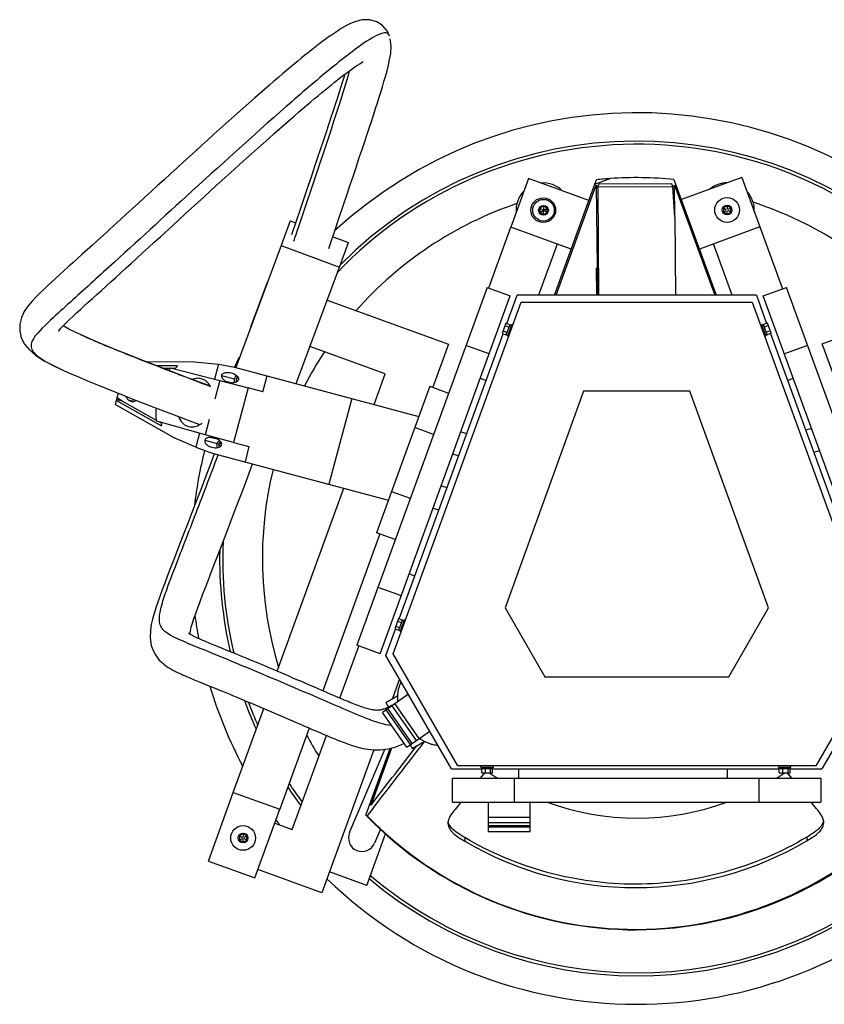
# Model space of a CAD drawing. Header units: millimetres. Extents: x 149 to 1146, y 497 to 1293.
# Tile 1 of 2: x 149 to 800, y 497 to 1293. Entities that reach past the tile are written whole.
import ezdxf

# ---------------------------------------------------------------- set-up
doc = ezdxf.new("R2010")
doc.units = ezdxf.units.MM
doc.header["$LTSCALE"] = 116.208197
doc.layers.get('0').update_dxf_attribs({"linetype": 'CONTINUOUS'})

msp = doc.modelspace()

# ---------------------------------------------------------------- linework, layer by layer
at = {"color": 7, "linetype": 'Continuous'}
for p, q in [((560.71, 1164.93), (546.38, 1125.45)), ((609.6, 1147.19), (560.72, 1164.93)), ((614.47, 1160.32), (626.91, 1164.87)), ((614.47, 1160.32), (615.76, 1163.88)), ((678.41, 1164.15), (712.61, 1070.45)), ((733.3, 1165.73), (684.37, 1147.86)), ((733.3, 1165.73), (747.91, 1125.71)), ((581.86, 1070.45), (614.47, 1160.32)), ((583.1, 1070.45), (615.39, 1159.43)), ((615.39, 1159.43), (616.5, 1070.45)), ((616.83, 1158), (615.39, 1159.43)), ((616.82, 1158.01), (617.72, 1160.47)), ((677.43, 1158.07), (616.83, 1158)), ((616.83, 1158.01), (617.31, 1070.45)), ((676.55, 1160.53), (617.72, 1160.47)), ((677.43, 1158.07), (676.55, 1160.53)), ((679.07, 1134.05), (677.42, 1158.07)), ((678.87, 1159.57), (677.43, 1158.07)), ((679.07, 1134.05), (678.87, 1159.57)), ((678.87, 1159.57), (711.4, 1070.45)), ((572.88, 1142.7), (569.89, 1140.97)), ((569.89, 1137.5), (575.89, 1140.97)), ((569.89, 1140.97), (569.89, 1137.5)), ((569.89, 1140.97), (572.89, 1139.24)), ((572.88, 1142.7), (572.89, 1139.24)), ((575.89, 1140.97), (572.88, 1142.7)), ((572.89, 1135.77), (572.89, 1139.24)), ((575.89, 1137.51), (572.89, 1139.24)), ((575.89, 1137.51), (575.89, 1140.97)), ((721.39, 1142.91), (718.4, 1141.18)), ((718.4, 1141.18), (718.4, 1137.71)), ((718.4, 1141.18), (720.69, 1139.85)), ((718.4, 1137.71), (720.69, 1139.04)), ((721.39, 1142.91), (721.4, 1140.26)), ((724.4, 1141.18), (721.39, 1142.91)), ((721.4, 1135.98), (721.4, 1138.64)), ((724.4, 1141.18), (722.1, 1139.86)), ((724.4, 1137.72), (722.1, 1139.04)), ((724.4, 1137.72), (724.4, 1141.18)), ((368, 1130.71), (360.61, 1110.71)), ((368, 1130.71), (372.48, 1129.05)), ((569.89, 1137.5), (572.89, 1135.77)), ((572.89, 1135.77), (575.89, 1137.51)), ((679.07, 1134.05), (679.58, 1070.45)), ((718.4, 1137.71), (721.4, 1135.98)), ((721.4, 1135.98), (724.4, 1137.72)), ((372.67, 1129.62), (369.21, 1119.38)), ((528.58, 1076.39), (546.39, 1125.45)), ((595.27, 1107.71), (546.39, 1125.45)), ((747.91, 1125.71), (698.97, 1107.85)), ((747.91, 1125.71), (766.16, 1075.71)), ((372.76, 1119.61), (373.37, 1121.42)), ((402.48, 1117.88), (415.23, 1113.14)), ((360.61, 1110.71), (323.94, 1012.21)), ((360.61, 1110.71), (407.84, 1093.13)), ((399.25, 1108.33), (400.66, 1112.49)), ((407.84, 1093.13), (415.23, 1113.14)), ((583.99, 1111.8), (568.98, 1070.45)), ((725.49, 1070.45), (710.33, 1111.99)), ((372.85, 999.12), (407.84, 1093.13)), ((616.2, 1070.45), (615.86, 1092.81)), ((616.14, 1070.45), (615.86, 1092.81)), ((616.14, 1070.45), (615.86, 1092.81)), ((349.42, 1080.91), (335.98, 1044.8)), ((527.23, 1076.88), (421.89, 787.45)), ((527.23, 1076.88), (546.02, 1070.04)), ((750.57, 1070.04), (769.36, 1076.88)), ((874.7, 787.46), (769.36, 1076.88)), ((440.68, 780.61), (546.02, 1070.04)), ((543.19, 1047.63), (551.49, 1070.45)), ((745.1, 1070.45), (551.49, 1070.45)), ((745.1, 1070.45), (753.35, 1047.79)), ((855.91, 780.61), (750.57, 1070.04)), ((798.35, 1031.28), (896.67, 1067.18)), ((397.94, 1066.55), (496.13, 1030.92)), ((451.38, 780.43), (554.96, 1065)), ((554.96, 1065), (741.76, 1065)), ((741.76, 1065), (845.33, 780.43)), ((184.89, 1045.49), (184.37, 1045.8)), ((542.55, 1047.86), (539.53, 1039.57)), ((541.8, 1045.79), (545.08, 1044.59)), ((542.55, 1047.86), (545.84, 1046.67)), ((542.82, 1038.38), (545.84, 1046.67)), ((547.26, 1046.78), (543.84, 1037.38)), ((545.83, 1046.62), (545.82, 1046.62)), ((548.2, 1046.43), (547.26, 1046.78)), ((748.44, 1046.63), (749.38, 1046.97)), ((752.8, 1037.58), (749.38, 1046.97)), ((750.82, 1046.83), (749.6, 1046.39)), ((754.09, 1048.06), (750.81, 1046.87)), ((753.82, 1038.58), (750.81, 1046.87)), ((754.85, 1045.99), (751.56, 1044.79)), ((757.11, 1039.77), (754.09, 1048.06)), ((204.96, 1035.76), (198.51, 1038.65)), ((198.51, 1038.65), (198.89, 1038.48)), ((456.26, 808.8), (540.17, 1039.34)), ((539.53, 1039.57), (542.82, 1038.38)), ((540.29, 1041.65), (543.58, 1040.45)), ((542.83, 1038.41), (544.06, 1037.97)), ((544.78, 1037.04), (543.84, 1037.38)), ((751.86, 1037.24), (752.8, 1037.58)), ((756.36, 1041.85), (753.07, 1040.65)), ((753.8, 1038.62), (753.81, 1038.62)), ((757.11, 1039.77), (753.82, 1038.58)), ((756.36, 1039.5), (840.27, 808.96)), ((444.88, 1006.97), (383.98, 1029.07)), ((496.13, 1030.92), (483.47, 996.05)), ((528.92, 1023.06), (510.13, 1029.9)), ((786.46, 1029.9), (767.67, 1023.06)), ((811.44, 995.41), (798.35, 1031.28)), ((250.77, 1017.07), (290.77, 1016.73)), ((276.98, 1013.4), (259.8, 1013.55)), ((264.72, 1011.65), (271.25, 1011.59)), ((271.33, 1011.7), (311.05, 1001.55)), ((271.77, 1011.59), (275.43, 1011.56)), ((290.77, 1016.73), (310.06, 1014.81)), ((310.06, 1014.81), (306.87, 1002.6)), ((310.06, 1014.81), (323.06, 1012.45)), ((323.06, 1012.45), (472.12, 972.55)), ((183.18, 1010.48), (185.26, 1009.52)), ((298.49, 998.75), (283.62, 1004.39)), ((312.54, 1005.73), (323.05, 1002.91)), ((325.21, 1003.53), (324.94, 1003.6)), ((326.02, 1003.62), (325.75, 1003.69)), ((345.89, 992.39), (349.48, 1005.38)), ((435.91, 982.25), (444.88, 1006.97)), ((521.76, 1003.37), (526.45, 1001.66)), ((770.14, 1001.66), (774.83, 1003.37)), ((294.98, 1000.05), (295.69, 999.78)), ((295.05, 1000.03), (295.75, 999.76)), ((295.69, 999.78), (297.77, 998.99)), ((296.17, 1002.99), (296.09, 1003.02)), ((296.17, 1002.99), (296.09, 1003.02)), ((303.49, 996.86), (298.49, 998.75)), ((301.27, 997.67), (303.46, 996.84)), ((311.05, 1001.55), (307.05, 986.57)), ((311.05, 1001.55), (334.1, 995.52)), ((315.99, 1001.04), (320.7, 999.78)), ((334.1, 995.52), (322.3, 951.42)), ((324.52, 1002.63), (324.25, 1002.71)), ((324.59, 1002.2), (324.32, 1002.27)), ((324.68, 1001.52), (324.4, 1001.59)), ((324.8, 1002.98), (324.53, 1003.05)), ((325.33, 1001.03), (325.05, 1001.11)), ((325.3, 1000.93), (325.26, 1000.94)), ((345.89, 992.39), (334.1, 995.52)), ((481, 996.94), (437.85, 878.4)), ((481, 996.94), (496.13, 991.44)), ((229.01, 991.25), (226.55, 982.09)), ((232.18, 984.99), (227.99, 987.47)), ((605.37, 993), (541.9, 817.64)), ((691.34, 993), (605.37, 993)), ((754.81, 817.64), (691.34, 993)), ((274.31, 955.16), (226.55, 982.09)), ((227.47, 985.52), (264.01, 964.92)), ((232.18, 984.99), (227.66, 986.2)), ((259.96, 969.33), (232.18, 984.99)), ((237.32, 985.79), (240.4, 984.37)), ((241.5, 984.67), (237.32, 985.79)), ((417.83, 987.09), (399.24, 917.63)), ((274.21, 973.73), (288.24, 968.41)), ((299.32, 957.7), (260.06, 968.63)), ((263.59, 967.28), (262.3, 968.01)), ((285.84, 964.38), (285.77, 964.4)), ((288.24, 968.41), (294.96, 965.88)), ((302.64, 970.1), (299.32, 957.7)), ((483.96, 958.01), (468.83, 963.51)), ((294.72, 959), (291.6, 947.56)), ((322.3, 951.42), (299.32, 957.7)), ((304.32, 955.55), (309.04, 954.28)), ((505.98, 960.01), (510.82, 958.72)), ((789.61, 962.76), (784.77, 961.47)), ((291.6, 947.56), (274.31, 955.16)), ((291.6, 947.56), (304.9, 942.88)), ((298.99, 953.21), (309.04, 950.52)), ((310.46, 950.03), (310.19, 950.1)), ((310.53, 949.59), (310.26, 949.66)), ((310.61, 948.91), (310.34, 948.98)), ((310.74, 950.37), (310.47, 950.44)), ((311.15, 950.92), (310.88, 950.99)), ((311.26, 948.42), (310.99, 948.5)), ((311.47, 948.26), (311.2, 948.33)), ((311.96, 951.01), (311.68, 951.09)), ((312.22, 951.05), (311.95, 951.12)), ((322.3, 951.42), (334.7, 948.08)), ((334.7, 948.08), (331.5, 935.76)), ((304.9, 942.88), (447.44, 904.73)), ((504.22, 940.57), (499.37, 941.87)), ((796.23, 944.6), (791.38, 943.3)), ((490.1, 916.4), (494.95, 915.1)), ((357.59, 766.41), (411.29, 914.4)), ((450.02, 911.83), (465.15, 906.32)), ((483.49, 898.23), (488.34, 896.93)), ((440.44, 877.46), (394.41, 750.61)), ((452.98, 872.89), (437.85, 878.4)), ((468.86, 843.43), (464.17, 845.14)), ((438.99, 834.44), (457.78, 827.6)), ((541.9, 817.64), (574.03, 762)), ((722.69, 762), (754.81, 817.64)), ((455.62, 809.04), (452.61, 800.75)), ((454.87, 806.96), (458.16, 805.77)), ((455.62, 809.04), (458.91, 807.84)), ((455.9, 799.55), (458.91, 807.84)), ((460.34, 807.95), (456.92, 798.55)), ((458.9, 807.79), (458.9, 807.79)), ((461.28, 807.61), (460.34, 807.95)), ((445.51, 779.28), (453.24, 800.51)), ((452.61, 800.75), (455.9, 799.55)), ((453.36, 802.82), (456.65, 801.62)), ((455.91, 799.58), (457.13, 799.14)), ((457.86, 798.21), (456.92, 798.55)), ((408.21, 744.69), (423.52, 786.86)), ((440.68, 780.61), (421.89, 787.45)), ((503.59, 690), (451.38, 780.43)), ((845.33, 780.43), (793.13, 690)), ((498.53, 687.45), (445.51, 779.28)), ((851.08, 779.28), (798.06, 687.46)), ((456.45, 760.35), (450.66, 744.41)), ((574.03, 762), (722.69, 762)), ((463.61, 747.94), (442.6, 733.23)), ((445.27, 741.3), (455.08, 746.96)), ((445.27, 741.3), (447.49, 737.45)), ((322.05, 668.47), (346.66, 736.28)), ((462.33, 705.05), (442.6, 733.23)), ((445.74, 736.65), (445.09, 736.37)), ((465.4, 707.2), (445.66, 735.38)), ((446.41, 736.94), (445.74, 736.65)), ((466.69, 708.1), (446.96, 736.28)), ((450.2, 738.55), (469.93, 710.37)), ((472.36, 712.07), (452.63, 740.25)), ((383.47, 720.48), (359.65, 654.82)), ((462.33, 705.05), (480.87, 718.04)), ((369.68, 638.52), (397.28, 714.57)), ((466.77, 704.06), (476.48, 709.66)), ((435.61, 702.91), (393.64, 587.27)), ((416, 635.96), (444.5, 703.27)), ((429.31, 650.08), (448.9, 704.07)), ((450, 704.35), (433.18, 657.98)), ((433.63, 658.57), (450.27, 704.42)), ((465.23, 706.73), (466.77, 704.06)), ((468.04, 703.08), (470.42, 706.16)), ((498.53, 687.45), (522.95, 687.45)), ((793.13, 690), (503.59, 690)), ((522.33, 689), (522.33, 690)), ((522.33, 689), (532.33, 689)), ((522.95, 687.7), (522.95, 689)), ((522.95, 687.7), (531.7, 687.7)), ((522.95, 684.2), (522.95, 687.7)), ((525.61, 687.7), (525.61, 684.2)), ((529.99, 684.2), (529.99, 687.7)), ((531.7, 687.7), (531.7, 689)), ((531.7, 684.2), (531.7, 687.7)), ((531.7, 687.45), (763.59, 687.46)), ((532.33, 689), (532.33, 690)), ((552.77, 687.45), (552.77, 679.95)), ((721.83, 679.96), (721.83, 687.46)), ((762.97, 689), (762.97, 690)), ((762.97, 689), (772.97, 689)), ((763.59, 687.7), (772.35, 687.7)), ((763.59, 684.2), (763.59, 687.7)), ((763.6, 687.7), (763.6, 689)), ((766.26, 687.7), (766.26, 684.2)), ((770.64, 684.2), (770.64, 687.7)), ((772.35, 687.7), (772.35, 689)), ((772.35, 684.2), (772.35, 687.7)), ((772.35, 687.46), (798.06, 687.46)), ((772.97, 689), (772.97, 690)), ((499.27, 679.95), (797.27, 679.96)), ((499.27, 660.55), (499.27, 679.95)), ((525.18, 684.2), (521.75, 679.95)), ((522.95, 684.2), (531.7, 684.2)), ((549.27, 679.95), (549.27, 660.55)), ((747.27, 660.56), (747.27, 679.96)), ((763.59, 684.2), (772.35, 684.2)), ((770.35, 683.97), (770.16, 684.2)), ((773.62, 679.96), (770.17, 684.2)), ((773.61, 679.95), (770.35, 683.97)), ((797.27, 679.96), (797.27, 660.56)), ((301.92, 613), (322.05, 668.46)), ((322.05, 668.46), (359.65, 654.82)), ((339.52, 599.36), (359.64, 654.82)), ((435.11, 655.76), (430.37, 649.65)), ((499.27, 660.55), (797.27, 660.56)), ((506.06, 660.55), (501.34, 654.7)), ((506.07, 660.55), (501.34, 654.7)), ((528.07, 660.55), (528.07, 636.89)), ((562.17, 636.89), (562.17, 660.55)), ((793.75, 655.18), (789.39, 660.56)), ((793.75, 655.18), (789.39, 660.55)), ((430.21, 649.81), (430.04, 649.33)), ((430.21, 649.81), (430.37, 649.65)), ((562.17, 648.24), (528.07, 648.24)), ((355.59, 643.63), (369.68, 638.52)), ((441.02, 638.63), (436.26, 627.39)), ((562.17, 643.88), (528.07, 643.88)), ((562.17, 641.48), (528.07, 641.48)), ((562.17, 640.43), (528.07, 640.43)), ((329.97, 635.12), (326.97, 633.39)), ((326.97, 633.39), (329.36, 632.01)), ((326.97, 633.39), (326.97, 629.92)), ((326.97, 629.92), (329.37, 631.31)), ((326.97, 629.92), (329.97, 628.19)), ((332.97, 633.39), (329.97, 635.12)), ((329.97, 635.12), (329.97, 632.36)), ((329.97, 628.19), (329.97, 630.96)), ((329.97, 628.19), (332.97, 629.93)), ((332.97, 633.39), (330.57, 632.01)), ((332.97, 629.93), (330.58, 631.31)), ((332.97, 629.93), (332.97, 633.39)), ((429.96, 593.24), (445.09, 634.96)), ((509.29, 631.89), (509.29, 628.98)), ((528.07, 636.89), (562.17, 636.89)), ((562.17, 636.61), (528.07, 636.61)), ((785.78, 632.28), (785.78, 629.37)), ((301.92, 613), (339.52, 599.36)), ((393.64, 587.27), (341.94, 606.03)), ((429.96, 593.24), (399.78, 604.19))]:
    msp.add_line(p, q, dxfattribs=at)
for points in [[(448.42, 1280.08), (446.45, 1284.3), (442.81, 1288.65), (438.04, 1291.75), (432.28, 1293.35), (426.25, 1293.25), (421.07, 1291.97), (416.86, 1290.26), (412.97, 1288.27), (409.24, 1286.1), (406.16, 1284.15), (403.79, 1282.57), (401.44, 1280.96), (398.85, 1279.12), (396.32, 1277.28), (393.73, 1275.36), (391.05, 1273.33), (388.35, 1271.24), (385.58, 1269.07), (382.75, 1266.83), (379.92, 1264.54), (377.03, 1262.2), (374.15, 1259.84), (371.28, 1257.46), (368.3, 1254.98), (365.16, 1252.33), (361.9, 1249.57), (358.49, 1246.66), (354.92, 1243.6), (351.2, 1240.38), (347.3, 1237), (343.25, 1233.46), (339.04, 1229.77), (334.66, 1225.9), (330.11, 1221.88), (325.44, 1217.73), (320.67, 1213.46), (315.84, 1209.14), (310.99, 1204.79), (306.1, 1200.38), (301.23, 1195.98), (296.39, 1191.6), (291.47, 1187.14), (286.47, 1182.6), (281.46, 1178.04), (276.36, 1173.4), (271.2, 1168.69), (266.03, 1163.97), (260.83, 1159.22), (255.63, 1154.47), (250.48, 1149.76), (245.37, 1145.09), (240.33, 1140.48), (235.39, 1135.96), (230.53, 1131.52), (225.79, 1127.19), (221.17, 1122.98), (216.67, 1118.87), (212.29, 1114.88), (208.04, 1111.02), (203.9, 1107.26), (199.9, 1103.63), (196.02, 1100.12), (192.24, 1096.69), (188.58, 1093.39), (185.05, 1090.2), (181.6, 1087.07), (178.27, 1084.05), (175.06, 1081.13), (171.88, 1078.21), (168.94, 1075.47), (166.09, 1072.76), (162.86, 1069.58), (159.23, 1065.75), (155.78, 1061.62), (152.91, 1057.36), (150.67, 1052.65), (149.31, 1047.18), (149.27, 1041.52), (150.59, 1036.12)], [(400.66, 1112.49), (404.36, 1123.43), (407.75, 1133.49), (410.87, 1142.76), (413.82, 1151.53), (416.57, 1159.72), (419.12, 1167.34), (421.58, 1174.7), (423.95, 1181.78), (426.17, 1188.46), (428.3, 1194.84), (430.3, 1200.89), (432.18, 1206.56), (433.95, 1211.94), (435.58, 1216.94), (437.11, 1221.63), (438.59, 1226.24), (439.98, 1230.6), (441.29, 1234.79), (442.63, 1239.14), (443.89, 1243.34), (445.08, 1247.46), (446.34, 1252.02), (447.49, 1256.6), (448.46, 1261.05), (449.31, 1266.1), (449.68, 1271.91), (449, 1277.95)], [(263.03, 1117.87), (273, 1126.99), (278.06, 1131.62), (283.15, 1136.27), (288.25, 1140.93), (293.34, 1145.57), (298.37, 1150.16), (303.38, 1154.72), (308.3, 1159.2), (313.12, 1163.58), (317.93, 1167.94), (322.7, 1172.26), (327.4, 1176.5), (332.13, 1180.76), (336.86, 1185.01), (341.56, 1189.22), (346.18, 1193.35), (350.71, 1197.38), (355.12, 1201.28), (359.39, 1205.05), (363.48, 1208.64), (367.41, 1212.08), (371.18, 1215.36), (374.8, 1218.49), (378.25, 1221.45), (381.56, 1224.28), (384.7, 1226.95), (387.71, 1229.49), (390.61, 1231.91), (393.36, 1234.2), (396.01, 1236.38), (398.67, 1238.55), (401.35, 1240.72), (403.99, 1242.83), (406.57, 1244.87), (409.06, 1246.8), (411.46, 1248.64), (413.81, 1250.41), (416.06, 1252.07), (418.22, 1253.63), (420.36, 1255.14), (422.35, 1256.5), (424.28, 1257.76), (426.35, 1259.05), (426.98, 1259.43)], [(412.25, 1249.24), (411.42, 1246.51), (410.17, 1242.47), (408.83, 1238.26), (407.43, 1233.87), (406, 1229.44), (404.46, 1224.71), (402.78, 1219.6), (401, 1214.19), (399.08, 1208.42), (397.05, 1202.28), (394.9, 1195.83), (392.62, 1189), (390.25, 1181.91), (387.79, 1174.57), (385.16, 1166.72), (382.35, 1158.35), (379.39, 1149.54), (376.17, 1139.98), (372.67, 1129.62)], [(180.91, 1042.31), (180.73, 1041.68), (180.74, 1041.57), (181.35, 1042.39), (182.53, 1043.8), (184.38, 1045.81), (186.88, 1048.34), (189.64, 1051), (192.43, 1053.62), (195.3, 1056.27), (198.32, 1059.03), (201.5, 1061.92), (204.78, 1064.89), (208.2, 1067.98), (211.73, 1071.18), (215.37, 1074.46), (219.13, 1077.87), (223, 1081.38), (226.98, 1085), (231.09, 1088.73), (235.32, 1092.58), (239.65, 1096.53), (244.11, 1100.59), (248.69, 1104.77), (253.36, 1109.04), (258.15, 1113.41), (263.03, 1117.87)], [(198.89, 1038.48), (194.24, 1040.65), (189.1, 1043.2), (184.89, 1045.49)], [(150.59, 1036.12), (153.18, 1031.08), (156.86, 1026.59), (162.04, 1022.18), (169.18, 1017.61), (177.35, 1013.28), (183.18, 1010.48)], [(283.62, 1004.39), (270.12, 1009.56), (258.15, 1014.19), (247.47, 1018.36), (237.54, 1022.29), (228.36, 1025.97), (220, 1029.39), (212.19, 1032.65), (204.96, 1035.76)], [(185.26, 1009.52), (189.69, 1007.52), (196.72, 1004.46), (204.23, 1001.29), (212.33, 997.95), (220.7, 994.56), (229.76, 990.95), (239.51, 987.11), (249.87, 983.08), (261.36, 978.65), (274.21, 973.73)], [(306.56, 942.26), (303.79, 934.83), (299.78, 924.18), (295.94, 914.04), (292.3, 904.47), (288.84, 895.45), (285.53, 886.85), (282.41, 878.76), (279.45, 871.14), (273.87, 856.75)], [(287.28, 798.93), (288.04, 802), (289.01, 805.35), (290.19, 809.02), (291.6, 813.11), (293.25, 817.73), (295.11, 822.76), (297.18, 828.25), (299.45, 834.17), (301.88, 840.47), (304.48, 847.18), (307.2, 854.19), (310.03, 861.48), (313.04, 869.26), (316.24, 877.54), (319.58, 886.24), (323.13, 895.52), (326.88, 905.36), (330.79, 915.72), (334.9, 926.68), (337.67, 934.11)], [(273.87, 856.75), (271.3, 850.11), (268.86, 843.77), (266.58, 837.81), (264.5, 832.26), (262.58, 827), (260.88, 822.21), (259.37, 817.73), (257.94, 813.16), (256.69, 808.63), (255.69, 804.16), (254.97, 799.33), (254.81, 793.41), (255.72, 787.34), (257.38, 782.67), (259.04, 779.63), (260.62, 777.36), (262.19, 775.51), (263.66, 774.02), (264.92, 772.87), (266.13, 771.88), (267.3, 771), (268.38, 770.25), (269.41, 769.57), (270.42, 768.94), (271.39, 768.37), (272.33, 767.83), (273.25, 767.33), (274.14, 766.86), (275.04, 766.4), (275.94, 765.96), (276.84, 765.52), (277.75, 765.09), (278.67, 764.66), (279.61, 764.23), (280.57, 763.8), (281.55, 763.37), (282.55, 762.93), (283.58, 762.49), (284.64, 762.04), (285.72, 761.58), (286.85, 761.11), (288.01, 760.62), (289.21, 760.13), (290.45, 759.61), (291.74, 759.08), (293.09, 758.53), (294.5, 757.96), (295.96, 757.36), (299.12, 756.07)], [(290.09, 794.65), (289.48, 794.96), (288.91, 795.25), (288.38, 795.53), (287.88, 795.8), (287.41, 796.07), (287, 796.31), (286.62, 796.55), (286.29, 796.77), (286.03, 796.95), (285.83, 797.11)], [(286.85, 796.41), (286.86, 796.53), (287.28, 798.93)], [(312, 785.38), (307.21, 787.33), (305.77, 787.92), (304.4, 788.48), (303.09, 789.02), (301.85, 789.53), (300.66, 790.02), (299.53, 790.49), (298.44, 790.94), (297.41, 791.38), (296.43, 791.8), (295.49, 792.2), (294.59, 792.59), (293.74, 792.96), (292.93, 793.33), (292.16, 793.68), (291.43, 794.01), (290.74, 794.34), (290.09, 794.65)], [(440.83, 735.07), (440.19, 734.97), (439.49, 734.89), (438.74, 734.85), (437.94, 734.84), (437.03, 734.88), (436.04, 734.97), (435.03, 735.12), (434.03, 735.29), (433.03, 735.51), (432.01, 735.75), (430.98, 736.02), (429.93, 736.32), (428.86, 736.65), (427.77, 736.99), (426.67, 737.36), (425.52, 737.76), (424.33, 738.19), (423.1, 738.64), (421.83, 739.12), (420.52, 739.63), (419.17, 740.16), (417.78, 740.71), (416.35, 741.29), (414.88, 741.9), (413.36, 742.52), (411.79, 743.18), (410.17, 743.86), (408.5, 744.57), (406.76, 745.31), (404.96, 746.08), (403.09, 746.88), (401.15, 747.71), (399.13, 748.58), (397.03, 749.48), (394.84, 750.43), (392.55, 751.42), (390.16, 752.45), (387.66, 753.53), (385.06, 754.65), (382.33, 755.82), (379.49, 757.04), (376.52, 758.32), (373.45, 759.64), (370.3, 760.98), (367.09, 762.36), (363.84, 763.75), (360.64, 765.11), (357.49, 766.45), (354.31, 767.8), (351.13, 769.15), (347.99, 770.47), (344.84, 771.8), (341.66, 773.13), (338.53, 774.44), (335.48, 775.71), (332.54, 776.94), (329.71, 778.11), (327.02, 779.22), (324.48, 780.27), (322.07, 781.26), (319.81, 782.19), (317.68, 783.06), (315.67, 783.88), (313.78, 784.65), (312, 785.38)], [(299.12, 756.07), (302.61, 754.65), (304.51, 753.87), (306.53, 753.05), (308.67, 752.17), (310.94, 751.24), (313.34, 750.25), (315.89, 749.2), (318.58, 748.09), (321.39, 746.92), (324.33, 745.7), (327.35, 744.43), (330.42, 743.14), (333.53, 741.84), (336.67, 740.52), (339.78, 739.2), (342.85, 737.9), (345.97, 736.58), (349.14, 735.23), (352.29, 733.88), (355.44, 732.54), (358.59, 731.19), (361.68, 729.87), (364.67, 728.58), (367.54, 727.35), (370.31, 726.16), (372.96, 725.02), (375.49, 723.92), (377.93, 722.87), (380.26, 721.87), (382.5, 720.9), (384.65, 719.98), (386.71, 719.09), (388.7, 718.23), (390.62, 717.4), (392.48, 716.61), (394.28, 715.84), (396.03, 715.1), (397.73, 714.38), (399.38, 713.68), (401, 713.01), (402.59, 712.35), (404.14, 711.71), (405.67, 711.09), (407.17, 710.49), (408.66, 709.9), (410.14, 709.33), (411.6, 708.78), (413.06, 708.24), (414.5, 707.72), (415.95, 707.21), (417.39, 706.72), (418.83, 706.26), (420.33, 705.79), (421.88, 705.34), (423.49, 704.9), (425.19, 704.48), (426.98, 704.08), (428.87, 703.71), (430.94, 703.37), (433.33, 703.08), (435.9, 702.89), (438.39, 702.84), (440.76, 702.9), (443.08, 703.09), (445.21, 703.36), (447.12, 703.69), (448.86, 704.06), (450.5, 704.47), (452.05, 704.92), (453.49, 705.38), (454.88, 705.86), (456.22, 706.36), (457.49, 706.87), (458.72, 707.39)], [(442.01, 735.33), (441.42, 735.19), (440.83, 735.07)], [(443.82, 735.89), (443.21, 735.68), (442.62, 735.5), (442.01, 735.33)], [(445.09, 736.37), (444.45, 736.12), (443.82, 735.89)], [(447.77, 737.59), (447.08, 737.25), (446.41, 736.94)], [(449.19, 738.32), (448.47, 737.94), (447.77, 737.59)], [(450.7, 739.13), (449.94, 738.71), (449.19, 738.32)], [(458.72, 707.39), (459.91, 707.93), (460.21, 708.07)], [(525.18, 684.2), (524.37, 683.2), (521.75, 679.95)]]:
    msp.add_lwpolyline(points, dxfattribs=at)
for centre, radius in [((572.68, 1139.3), 10), ((572.89, 1139.24), 8.75), ((721.38, 1139.44), 10), ((572.89, 1139.24), 3.93), ((721.4, 1139.45), 3.93), ((329.94, 631.64), 10), ((329.97, 631.66), 3.93)]:
    msp.add_circle(centre, radius, dxfattribs=at)
for centre, radius, start, end in [((648.53, 857.61), 360.49, 48.64599, 132.71278), ((648.51, 857.61), 337.53, 45.45598, 135.33672), ((648.51, 857.61), 335.03, 44.58584, 136.31635), ((648.39, 857.62), 308, 93.99952, 96.08157), ((648.39, 857.62), 308, 84.40641, 93.99934), ((572.68, 1139.3), 22, 135.442, 184.63066), ((572.68, 1139.3), 22, 45.59919, 94.57095), ((721.38, 1139.44), 22, 89.53607, 130.53796), ((721.38, 1139.44), 22, 356.88805, 43.29601), ((648.52, 857.61), 303, 108.71665, 138.57405), ((648.52, 857.61), 303, 41.70374, 71.92348), ((424.14, 1535.47), 545.66, 246.2805, 246.45355), ((648.53, 857.61), 360.49, 153.21645, 154.55851), ((648.52, 857.61), 303, 146.51378, 152.54373), ((299.48, 989.63), 35.77, 141.89368, 145.92778), ((325.96, 1004.19), 0.549, 215.89071, 219.56519), ((325.83, 1004.02), 0.333, 255.05257, 265.23055), ((292.78, 991.82), 11.74, 49.38253, 52.30279), ((292.64, 991.65), 11.96, 48.71451, 49.38922), ((292.58, 991.58), 12.04, 48.05233, 48.71452), ((292.11, 991.09), 12.72, 39.95255, 47.97897), ((291.37, 990.45), 13.71, 36.92533, 40.00454), ((290.8, 990.02), 14.41, 33.28261, 36.9191), ((290.14, 989.59), 15.2, 30.24232, 33.28649), ((289.64, 989.3), 15.79, 28.66301, 30.25098), ((289.32, 989.12), 16.15, 27.56815, 28.66476), ((321.34, 1011.67), 11.9, 243.26938, 255.02968), ((325.27, 1001.31), 0.622, 161.00645, 168.78484), ((324.97, 1000.77), 0.345, 75.09604, 80.12335), ((324.9, 1000.73), 0.42, 30.99762, 35.42067), ((325.24, 1000.71), 0.335, 70.02489, 75.08682), ((306.39, 973.63), 43.26, 187.89543, 191.61394), ((288.55, 974.56), 10.53, 255.09174, 269.26788), ((288.56, 974.89), 10.86, 269.24427, 270.84419), ((288.56, 975), 10.98, 270.84399, 272.24786), ((303.65, 943.66), 11.9, 75.00269, 86.79519), ((311.2, 948.71), 0.622, 160.97409, 168.75125), ((310.9, 948.16), 0.345, 75.03335, 80.12516), ((310.84, 948.12), 0.421, 30.94758, 35.30872), ((311.18, 948.1), 0.335, 69.95163, 75.02443), ((311.9, 951.58), 0.55, 215.8384, 219.54261), ((311.77, 951.41), 0.333, 254.99465, 265.13629), ((312.85, 948.27), 1.13, 154.13244, 163.22025), ((312.02, 951.42), 0.42, 294.66332, 299.08391), ((648.53, 857.61), 360.49, 165.96638, 173.21674), ((648.52, 857.61), 303, 166.23982, 196.92105), ((648.51, 857.61), 335.03, 177.67052, 193.19389), ((648.51, 857.61), 337.53, 178.85355, 192.89222), ((648.53, 857.61), 360.49, 187.3447, 190.34327), ((648.53, 857.61), 360.49, 196.63964, 207.79264), ((648.51, 857.61), 337.53, 199.88849, 204.1488), ((648.51, 857.61), 335.03, 200.28066, 203.7122), ((648.52, 857.61), 303, 208.13833, 211.84288), ((-20123.4, 16606.24), 26020.56, 322.193632, 322.343361), ((493.14, 741.6), 36.06, 234.92376, 236.65437), ((-19096, 15793.44), 24707.7, 322.223691, 322.355872), ((648.5, 860.38), 212.68, 235.9573, 238.06556), ((648.5, 860.38), 212.68, 301.93397, 304.04495), ((648.51, 857.61), 337.53, 213.20637, 216.33213), ((648.51, 857.61), 335.03, 212.88342, 216.04358), ((648.5, 860.38), 212.68, 250.03394, 289.96433), ((648.53, 857.61), 360.49, 215.89334, 216.6949), ((647.42, 860.4), 303, 223.95771, 224.15583), ((647.42, 860.4), 303, 224.15595, 316.14817), ((646.85, 858.64), 300.9, 223.99213, 316.66103), ((426.13, 631.68), 11, 157.05472, 337.05472), ((647.2, 863.68), 272.22, 239.57906, 300.60069), ((648.53, 857.61), 360.49, 225.91746, 313.82622), ((648.51, 857.61), 337.53, 230.0829, 309.67346), ((648.51, 857.61), 335.03, 229.92809, 309.82519)]:
    msp.add_arc(centre, radius, start, end, dxfattribs=at)
for centre, major_axis, start_param, end_param in [((546.7, 1041.66), (23.28, -8.6), 1.620886, 1.673214), ((749.94, 1041.86), (23.36, 8.38), -1.520706, -1.468379), ((459.77, 802.83), (23.28, -8.6), 1.620886, 1.673214)]:
    msp.add_ellipse(centre, major_axis=major_axis, ratio=0.176263, start_param=start_param, end_param=end_param, dxfattribs=at)
for points, knots in [([(448.42, 1280.08), (448.24, 1280.64), (447.73, 1281.68), (446.2, 1282.66), (444.16, 1282.77), (439.92, 1281.76), (430.84, 1276.8), (423.23, 1271.34), (418.04, 1267.42)], [0, 0, 0, 0, 0.049173, 0.093025, 0.144704, 0.215095, 0.456159, 1, 1, 1, 1]), ([(418.04, 1267.42), (412.32, 1263.12), (394.28, 1248.71), (349.37, 1209.92), (288.18, 1154.29), (229.12, 1100.19), (188.88, 1063.63), (169.43, 1046.26), (156.37, 1032.28), (159.16, 1026.54)], [0, 0, 0, 0, 0.060419, 0.195002, 0.501658, 0.756069, 0.880689, 0.946063, 1, 1, 1, 1]), ([(373.37, 1121.42), (384.93, 1155.6), (399.61, 1198.97), (413.58, 1242.64), (416.02, 1252.05)], [0, 0, 0, 0, 0.787627, 1, 1, 1, 1]), ([(198.89, 1038.48), (199.34, 1038.27), (201.26, 1037.4), (203.18, 1036.54), (204.64, 1035.9)], [0, 0, 0, 0, 0.238408, 1, 1, 1, 1]), ([(206.15, 1035.24), (206.61, 1035.04), (208.51, 1034.21), (210.42, 1033.4), (211.87, 1032.78)], [0, 0, 0, 0, 0.240482, 1, 1, 1, 1]), ([(212.76, 1032.4), (216.58, 1030.79), (235.68, 1022.88), (254.94, 1015.38), (270.37, 1009.44)], [0, 0, 0, 0, 0.20045, 1, 1, 1, 1]), ([(159.16, 1026.54), (159.76, 1025.3), (161.9, 1022.68), (169.73, 1016.84), (177.34, 1013.21), (183.18, 1010.48)], [0, 0, 0, 0, 0.141536, 0.338782, 1, 1, 1, 1]), ([(274.83, 1010.78), (275, 1011.01), (275.69, 1011.91), (276.42, 1012.77), (276.98, 1013.4)], [0, 0, 0, 0, 0.252551, 1, 1, 1, 1]), ([(270.37, 1009.44), (272.34, 1008.69), (280.54, 1005.54), (288.74, 1002.41), (294.98, 1000.05)], [0, 0, 0, 0, 0.240337, 1, 1, 1, 1]), ([(296.09, 1003.02), (294.94, 1003.31), (292.45, 1003.51), (290.04, 1002.88), (288.88, 1002.41)], [0, 0, 0, 0, 0.486548, 1, 1, 1, 1]), ([(312.54, 1005.73), (312.42, 1005.23), (312.55, 1004.13), (313.45, 1002.84), (314.63, 1001.81), (315.53, 1001.27), (315.99, 1001.04)], [0, 0, 0, 0, 0.247617, 0.497828, 0.748807, 1, 1, 1, 1]), ([(312.54, 1005.73), (312.63, 1006.08), (313.01, 1006.75), (313.89, 1007.42), (314.92, 1007.85), (316.36, 1008.16), (318.22, 1008.19), (319.67, 1007.93), (320.38, 1007.74)], [0, 0, 0, 0, 0.124297, 0.249143, 0.374273, 0.4995, 0.749656, 1, 1, 1, 1]), ([(320.38, 1007.74), (321.58, 1007.42), (323.14, 1006.76), (324.45, 1005.75), (324.75, 1005.47)], [0, 0, 0, 0, 0.749343, 1, 1, 1, 1]), ([(323.36, 999.97), (322.85, 1000.84), (322.75, 1003.05), (323.89, 1004.94), (324.75, 1005.47)], [0, 0, 0, 0, 0.49787, 1, 1, 1, 1]), ([(324.94, 1003.6), (324.93, 1003.54), (324.86, 1003.31), (324.69, 1003.11), (324.53, 1003.05)], [0, 0, 0, 0, 0.276502, 1, 1, 1, 1]), ([(324.75, 1005.47), (325.2, 1005.05), (326.02, 1004.11), (326.29, 1002.79), (326.15, 1002.19)], [0, 0, 0, 0, 0.503696, 1, 1, 1, 1]), ([(324.8, 1002.98), (324.85, 1003), (325.06, 1003.11), (325.18, 1003.35), (325.21, 1003.53)], [0, 0, 0, 0, 0.224705, 1, 1, 1, 1]), ([(325.36, 1003.98), (325.28, 1004), (325.05, 1003.91), (324.96, 1003.71), (324.94, 1003.6)], [0, 0, 0, 0, 0.438364, 1, 1, 1, 1]), ([(325.21, 1003.53), (325.22, 1003.57), (325.27, 1003.72), (325.38, 1003.86), (325.49, 1003.9)], [0, 0, 0, 0, 0.277006, 1, 1, 1, 1]), ([(299.96, 1001.1), (299.67, 1001.32), (298.51, 1002.14), (297.19, 1002.72), (296.17, 1002.99)], [0, 0, 0, 0, 0.254913, 1, 1, 1, 1]), ([(326.15, 1002.19), (326.07, 1001.89), (325.79, 1001.32), (324.86, 1000.47), (323.96, 1000.12), (323.36, 999.98)], [0, 0, 0, 0, 0.249767, 0.500204, 1, 1, 1, 1]), ([(324.25, 1002.71), (324.24, 1002.67), (324.22, 1002.52), (324.25, 1002.35), (324.32, 1002.27)], [0, 0, 0, 0, 0.276573, 1, 1, 1, 1]), ([(324.53, 1003.05), (324.5, 1003.04), (324.37, 1002.96), (324.28, 1002.82), (324.25, 1002.71)], [0, 0, 0, 0, 0.225184, 1, 1, 1, 1]), ([(324.32, 1002.27), (324.35, 1002.23), (324.47, 1002.02), (324.46, 1001.76), (324.4, 1001.59)], [0, 0, 0, 0, 0.224622, 1, 1, 1, 1]), ([(324.4, 1001.59), (324.37, 1001.48), (324.34, 1001.26), (324.5, 1001.08), (324.58, 1001.05)], [0, 0, 0, 0, 0.561739, 1, 1, 1, 1]), ([(324.59, 1002.2), (324.57, 1002.22), (324.5, 1002.35), (324.49, 1002.52), (324.52, 1002.63)], [0, 0, 0, 0, 0.225148, 1, 1, 1, 1]), ([(324.52, 1002.63), (324.53, 1002.67), (324.59, 1002.81), (324.7, 1002.94), (324.8, 1002.98)], [0, 0, 0, 0, 0.276457, 1, 1, 1, 1]), ([(324.68, 1001.52), (324.7, 1001.58), (324.75, 1001.8), (324.7, 1002.07), (324.59, 1002.2)], [0, 0, 0, 0, 0.276633, 1, 1, 1, 1]), ([(324.73, 1001.06), (324.71, 1001.08), (324.64, 1001.19), (324.64, 1001.34), (324.66, 1001.44)], [0, 0, 0, 0, 0.224637, 1, 1, 1, 1]), ([(235.47, 988.7), (235.49, 988.06), (235.89, 986.86), (236.82, 986.02), (237.32, 985.79)], [0, 0, 0, 0, 0.538679, 1, 1, 1, 1]), ([(240.4, 984.37), (240.66, 984.42), (241.71, 984.68), (242.72, 985.14), (243.4, 985.59)], [0, 0, 0, 0, 0.240684, 1, 1, 1, 1]), ([(260.06, 968.63), (259.79, 970.35), (259.48, 973.89), (259.69, 977.43), (259.88, 979.22)], [0, 0, 0, 0, 0.491576, 1, 1, 1, 1]), ([(277.63, 972.43), (278.39, 970.51), (280.01, 967.83), (283.14, 965.39), (284.88, 964.65), (285.77, 964.4)], [0, 0, 0, 0, 0.52545, 0.766733, 1, 1, 1, 1]), ([(288.99, 964.04), (290.34, 964.09), (293.18, 964.74), (295.65, 966.22), (296.82, 967.13)], [0, 0, 0, 0, 0.477811, 1, 1, 1, 1]), ([(304.32, 955.55), (303.8, 955.58), (302.76, 955.56), (301.22, 955.26), (299.8, 954.58), (299.13, 953.7), (298.99, 953.21)], [0, 0, 0, 0, 0.251193, 0.502172, 0.752383, 1, 1, 1, 1]), ([(298.99, 953.21), (298.89, 952.85), (298.88, 952.09), (299.32, 951.06), (299.99, 950.18), (301.08, 949.19), (302.68, 948.24), (304.06, 947.74), (304.77, 947.55)], [0, 0, 0, 0, 0.124298, 0.249145, 0.374275, 0.499501, 0.749656, 1, 1, 1, 1]), ([(309.35, 947.27), (308.77, 948.17), (308.66, 950.57), (310.01, 952.58), (310.98, 953.02)], [0, 0, 0, 0, 0.502494, 1, 1, 1, 1]), ([(310.19, 950.1), (310.18, 950.06), (310.15, 949.91), (310.19, 949.75), (310.26, 949.66)], [0, 0, 0, 0, 0.276495, 1, 1, 1, 1]), ([(310.47, 950.44), (310.43, 950.43), (310.3, 950.36), (310.22, 950.21), (310.19, 950.1)], [0, 0, 0, 0, 0.225169, 1, 1, 1, 1]), ([(310.26, 949.66), (310.29, 949.62), (310.41, 949.42), (310.4, 949.15), (310.34, 948.98)], [0, 0, 0, 0, 0.224681, 1, 1, 1, 1]), ([(310.34, 948.98), (310.3, 948.87), (310.28, 948.66), (310.43, 948.47), (310.52, 948.45)], [0, 0, 0, 0, 0.561666, 1, 1, 1, 1]), ([(310.53, 949.59), (310.51, 949.62), (310.43, 949.75), (310.43, 949.91), (310.46, 950.03)], [0, 0, 0, 0, 0.225164, 1, 1, 1, 1]), ([(310.46, 950.03), (310.47, 950.07), (310.52, 950.21), (310.64, 950.33), (310.74, 950.37)], [0, 0, 0, 0, 0.276535, 1, 1, 1, 1]), ([(310.88, 950.99), (310.86, 950.93), (310.8, 950.7), (310.62, 950.5), (310.47, 950.44)], [0, 0, 0, 0, 0.276589, 1, 1, 1, 1]), ([(310.61, 948.91), (310.63, 948.97), (310.69, 949.2), (310.64, 949.46), (310.53, 949.59)], [0, 0, 0, 0, 0.276546, 1, 1, 1, 1]), ([(310.67, 948.45), (310.65, 948.47), (310.58, 948.58), (310.57, 948.73), (310.59, 948.83)], [0, 0, 0, 0, 0.224641, 1, 1, 1, 1]), ([(310.74, 950.37), (310.79, 950.39), (310.99, 950.51), (311.12, 950.74), (311.15, 950.92)], [0, 0, 0, 0, 0.224646, 1, 1, 1, 1]), ([(311.3, 951.37), (311.21, 951.39), (310.99, 951.31), (310.9, 951.1), (310.88, 950.99)], [0, 0, 0, 0, 0.43829, 1, 1, 1, 1]), ([(312.54, 949.48), (312.64, 949.8), (312.67, 950.51), (312.19, 951.79), (311.49, 952.58), (310.98, 953.02)], [0, 0, 0, 0, 0.249583, 0.500036, 1, 1, 1, 1]), ([(311.15, 950.92), (311.16, 950.96), (311.2, 951.11), (311.32, 951.25), (311.43, 951.29)], [0, 0, 0, 0, 0.277002, 1, 1, 1, 1]), ([(311.84, 948.76), (311.86, 948.81), (311.94, 948.96), (312.07, 949.09), (312.19, 949.15)], [0, 0, 0, 0, 0.270264, 1, 1, 1, 1]), ([(312.31, 950.61), (312.33, 950.67), (312.35, 950.86), (312.25, 951.11), (312.12, 951.15)], [0, 0, 0, 0, 0.298558, 1, 1, 1, 1]), ([(312.39, 949.93), (312.36, 949.97), (312.27, 950.18), (312.27, 950.43), (312.31, 950.61)], [0, 0, 0, 0, 0.227591, 1, 1, 1, 1]), ([(312.42, 949.89), (312.41, 949.9), (312.41, 949.91), (312.4, 949.92), (312.39, 949.93)], [0, 0, 0, 0, 0.505913, 1, 1, 1, 1]), ([(312.43, 949.85), (312.43, 949.86), (312.43, 949.87), (312.42, 949.88), (312.42, 949.89)], [0, 0, 0, 0, 0.505185, 1, 1, 1, 1]), ([(450.17, 722.41), (446.9, 722.75), (439.1, 724.63), (424.02, 730.43), (392.53, 744.08), (348.63, 762.93), (306.78, 780.32), (281.9, 790.35), (272.26, 794.78), (266.87, 798.18), (263.58, 801.87), (262.08, 806.56), (262.34, 812.75), (264.5, 821.81), (269.46, 836.32), (278.56, 860.04), (292.62, 896.06), (303.55, 924.82), (309.81, 941.56)], [0, 0, 0, 0, 0.028095, 0.067962, 0.137776, 0.320855, 0.475482, 0.524431, 0.549619, 0.565934, 0.578522, 0.590917, 0.606806, 0.630788, 0.670161, 0.737516, 0.84758, 1, 1, 1, 1]), ([(455.14, 742.04), (455.05, 743.09), (454.87, 747.18), (455.42, 751.31), (456.32, 754.2)], [0, 0, 0, 0, 0.259756, 1, 1, 1, 1]), ([(483.77, 706.97), (482.87, 707.17), (479.2, 708.17), (475.73, 709.89), (473.32, 711.48)], [0, 0, 0, 0, 0.241558, 1, 1, 1, 1]), ([(501.34, 654.7), (500.16, 653.24), (497.82, 650.36), (496.06, 646.92), (495.74, 645.07)], [0, 0, 0, 0, 0.499265, 1, 1, 1, 1]), ([(799.38, 645.54), (799.06, 647.39), (797.29, 650.84), (794.93, 653.73), (793.75, 655.18)], [0, 0, 0, 0, 0.50076, 1, 1, 1, 1]), ([(509.29, 631.89), (506.46, 633.56), (501.07, 636.77), (496.3, 642), (495.74, 645.07)], [0, 0, 0, 0, 0.5129, 1, 1, 1, 1]), ([(799.38, 645.54), (798.82, 642.45), (794.02, 637.2), (788.62, 633.97), (785.78, 632.28)], [0, 0, 0, 0, 0.487281, 1, 1, 1, 1]), ([(495.61, 643.59), (495.61, 641.96), (496.77, 638.56), (500.43, 634.82), (504.75, 631.69), (507.82, 629.84), (509.36, 628.94)], [0, 0, 0, 0, 0.233841, 0.486146, 0.742842, 1, 1, 1, 1]), ([(785.78, 629.37), (787.32, 630.28), (790.38, 632.13), (794.7, 635.27), (798.35, 639.03), (799.51, 642.42), (799.51, 644.05)], [0, 0, 0, 0, 0.257069, 0.513689, 0.765991, 1, 1, 1, 1]), ([(785.78, 632.28), (765.04, 620), (720.07, 600.83), (647.59, 591.02), (575.08, 600.63), (530.05, 619.66), (509.29, 631.89)], [0, 0, 0, 0, 0.249998, 0.5, 0.750003, 1, 1, 1, 1])]:
    msp.add_open_spline(points, degree=3, knots=knots, dxfattribs=at)
for points in [[(370.96, 1114.32), (371.56, 1116.08), (372.16, 1117.85), (372.76, 1119.61)], [(211.87, 1032.78), (212.17, 1032.66), (212.47, 1032.53), (212.76, 1032.4)], [(325.52, 1003.86), (325.48, 1003.92), (325.42, 1003.96), (325.36, 1003.98)], [(325.75, 1003.69), (325.67, 1003.72), (325.59, 1003.77), (325.54, 1003.84)], [(326.01, 1003.73), (325.95, 1003.7), (325.87, 1003.68), (325.8, 1003.68)], [(297.77, 998.99), (298.94, 998.55), (300.1, 998.11), (301.27, 997.67)], [(318.27, 1000.17), (319.35, 999.88), (320.48, 999.72), (321.59, 999.75)], [(323.36, 999.98), (322.78, 999.84), (322.19, 999.77), (321.59, 999.75)], [(324.58, 1001.05), (324.64, 1001.04), (324.71, 1001.05), (324.77, 1001.07)], [(324.77, 1001.07), (324.85, 1001.11), (324.94, 1001.13), (325.03, 1001.11)], [(325.05, 1001.11), (325.13, 1001.09), (325.2, 1001.03), (325.25, 1000.97)], [(304.77, 947.55), (306.25, 947.15), (307.85, 947), (309.36, 947.27)], [(309.82, 953.87), (308.87, 954.45), (307.81, 954.87), (306.73, 955.16)], [(309.36, 947.27), (310.14, 947.41), (310.95, 947.68), (311.59, 948.16)], [(310.98, 953.02), (310.62, 953.33), (310.23, 953.61), (309.82, 953.87)], [(310.52, 948.45), (310.58, 948.43), (310.65, 948.44), (310.71, 948.47)], [(310.71, 948.47), (310.78, 948.5), (310.88, 948.52), (310.96, 948.5)], [(310.99, 948.5), (311.07, 948.48), (311.14, 948.42), (311.18, 948.36)], [(311.2, 948.33), (311.23, 948.28), (311.28, 948.24), (311.33, 948.23)], [(311.39, 948.36), (311.36, 948.38), (311.33, 948.4), (311.29, 948.42)], [(311.45, 951.26), (311.42, 951.31), (311.36, 951.35), (311.3, 951.37)], [(311.33, 948.23), (311.43, 948.2), (311.54, 948.26), (311.61, 948.32)], [(311.47, 948.26), (311.45, 948.3), (311.42, 948.33), (311.39, 948.36)], [(311.68, 951.09), (311.6, 951.11), (311.53, 951.16), (311.47, 951.23)], [(311.59, 948.16), (312.02, 948.49), (312.39, 948.96), (312.54, 949.48)], [(311.61, 948.32), (311.69, 948.4), (311.74, 948.5), (311.77, 948.6)], [(311.95, 951.12), (311.88, 951.09), (311.81, 951.07), (311.74, 951.08)], [(312.12, 951.15), (312.06, 951.16), (312, 951.15), (311.95, 951.12)], [(311.96, 951.01), (311.99, 951), (312.03, 951), (312.07, 951)], [(312.07, 951), (312.11, 951.01), (312.15, 951.02), (312.19, 951.04)], [(312.19, 949.15), (312.32, 949.21), (312.4, 949.36), (312.44, 949.5)], [(312.44, 949.5), (312.47, 949.61), (312.48, 949.74), (312.43, 949.85)], [(456.32, 754.2), (456.72, 755.49), (457.21, 756.75), (457.81, 757.96)], [(487.56, 706.43), (486.29, 706.51), (485.02, 706.7), (483.77, 706.97)], [(495.74, 645.07), (495.65, 644.58), (495.61, 644.08), (495.61, 643.59)], [(799.51, 644.05), (799.52, 644.55), (799.47, 645.05), (799.38, 645.54)]]:
    msp.add_open_spline(points, degree=3, dxfattribs=at)

doc.saveas('drawing.dxf')
